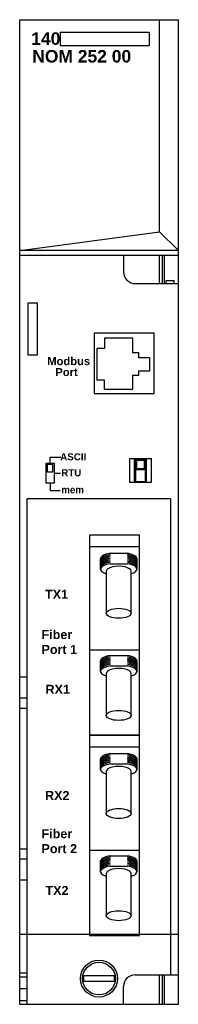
# Model space of a CAD drawing. Extents: x 9.38 to 10.97, y 3.58 to 13.42.
import ezdxf

# ---------------------------------------------------------------- set-up
doc = ezdxf.new("R2010")
doc.units = 0
doc.header["$LTSCALE"] = 1.21
doc.header["$MEASUREMENT"] = 0
doc.layers.get('0').update_dxf_attribs({"linetype": 'CONTINUOUS'})

# ---------------------------------------------------------------- blocks, each defined once
blk = doc.blocks.new('RJ45conn')
for p, q in [((10.1223, 5.7165), (10.1223, 5.6123)), ((10.4036, 5.7165), (10.1223, 5.7165)), ((10.4036, 5.5707), (10.4036, 5.7165)), ((10.1223, 5.6123), (10.0441, 5.6123)), ((10.0441, 5.6123), (10.0441, 5.3)), ((10.4661, 5.5707), (10.4036, 5.5707)), ((10.4661, 5.5186), (10.4661, 5.5707)), ((10.5755, 5.5186), (10.4661, 5.5186)), ((10.5755, 5.3885), (10.5755, 5.5186)), ((10.4036, 5.3468), (10.4661, 5.3468)), ((10.4036, 5.2063), (10.4036, 5.3468)), ((10.4661, 5.3885), (10.5755, 5.3885)), ((10.4661, 5.3468), (10.4661, 5.3885)), ((10.0441, 5.3), (10.117, 5.3)), ((10.117, 5.3), (10.117, 5.2063)), ((10.117, 5.2063), (10.4036, 5.2063))]:
    blk.add_line(p, q)
blk.add_lwpolyline([(10.0176, 5.165), (10.6176, 5.165), (10.6176, 5.765), (10.0176, 5.765)], close=True)

msp = doc.modelspace()

# ---------------------------------------------------------------- linework, layer by layer
for p, q in [((9.3775, 3.5797), (9.3775, 13.4222)), ((9.3775, 13.4222), (10.9657, 13.4222)), ((10.7779, 11.3018), (10.7779, 13.4222)), ((10.9657, 3.5797), (10.9657, 13.4222)), ((9.7817, 13.2978), (10.6721, 13.2978)), ((9.7817, 13.2978), (9.7817, 13.1627)), ((10.6721, 13.2978), (10.6721, 13.1627)), ((9.7817, 13.1627), (10.6721, 13.1627)), ((9.3775, 11.114), (10.7779, 11.3018)), ((10.7779, 11.3018), (10.9657, 11.114)), ((10.9657, 11.114), (9.3775, 11.114)), ((9.3775, 11.0699), (10.9657, 11.0699)), ((10.4165, 11.0699), (10.4165, 10.9022)), ((10.7787, 10.7841), (10.7787, 11.0699)), ((10.8082, 10.7841), (10.8082, 11.0699)), ((10.8279, 10.7841), (10.8279, 11.0699)), ((10.5346, 10.7841), (10.9657, 10.7841)), ((10.8444, 10.7841), (10.8444, 10.814)), ((10.8444, 10.814), (10.9239, 10.814)), ((10.9239, 10.7841), (10.9239, 10.814)), ((10.4758, 9.0354), (10.6972, 9.0354)), ((10.4758, 9.0354), (10.4758, 8.7992)), ((10.527, 8.7996), (10.527, 9.0358)), ((10.6378, 9.0273), (10.5378, 9.0273)), ((10.5378, 9.0273), (10.5378, 8.8073)), ((10.6278, 9.0173), (10.5478, 9.0173)), ((10.5478, 9.0173), (10.5478, 8.9373)), ((10.6278, 8.9373), (10.6278, 9.0173)), ((10.6378, 8.8073), (10.6378, 9.0273)), ((10.6469, 8.7992), (10.6469, 9.0354)), ((10.6972, 8.7992), (10.6972, 9.0354)), ((10.5478, 8.9373), (10.5378, 8.9273)), ((10.5378, 8.9273), (10.6378, 8.9273)), ((10.5478, 8.9373), (10.6278, 8.9373)), ((10.6278, 8.9373), (10.6378, 8.9273)), ((10.4758, 8.7992), (10.6972, 8.7992)), ((10.5378, 8.8073), (10.6378, 8.8073)), ((10.8869, 8.634), (9.4503, 8.634)), ((9.4503, 8.634), (9.4503, 3.5797)), ((10.8869, 8.634), (10.8869, 3.875)), ((10.0774, 8.1549), (10.5761, 8.1549)), ((10.2822, 8.0882), (10.4561, 8.0882)), ((10.1863, 7.9274), (10.1863, 8.0356)), ((10.2829, 7.9844), (10.4554, 7.9844)), ((10.5521, 7.9262), (10.5521, 8.0378)), ((10.0828, 7.1226), (10.5767, 7.1226)), ((10.1863, 6.9061), (10.1863, 7.0142)), ((10.2822, 7.0669), (10.4561, 7.0669)), ((10.5521, 6.9049), (10.5521, 7.0164)), ((10.2829, 6.963), (10.4554, 6.963)), ((9.3775, 6.8541), (9.4503, 6.8541)), ((9.3775, 6.6439), (9.4503, 6.6439)), ((9.3775, 6.5416), (9.4503, 6.5416)), ((10.0774, 6.1533), (10.5761, 6.1533)), ((10.1863, 5.9258), (10.1863, 6.0339)), ((10.2822, 6.0865), (10.4561, 6.0865)), ((10.5521, 5.9246), (10.5521, 6.0361)), ((10.2829, 5.9827), (10.4554, 5.9827)), ((9.3775, 5.1352), (9.4503, 5.1352)), ((10.0828, 5.121), (10.5767, 5.121)), ((9.3775, 5.0329), (9.4503, 5.0329)), ((10.2822, 5.0652), (10.4561, 5.0652)), ((10.1863, 4.9044), (10.1863, 5.0126)), ((10.2829, 4.9614), (10.4554, 4.9614)), ((10.5521, 4.9032), (10.5521, 5.0148)), ((9.3775, 4.8226), (9.4503, 4.8226)), ((9.3775, 4.2797), (10.9657, 4.2797)), ((9.3775, 3.8943), (9.4503, 3.8943)), ((9.3775, 3.8549), (9.4503, 3.8549)), ((10.3257, 3.8634), (10.0175, 3.8634)), ((10.5346, 3.875), (10.9657, 3.875)), ((10.7787, 3.5797), (10.7787, 3.875)), ((10.8082, 3.5797), (10.8082, 3.875)), ((10.8279, 3.5797), (10.8279, 3.875)), ((10.0175, 3.8102), (10.3257, 3.8102)), ((10.4165, 3.5797), (10.4165, 3.7569)), ((9.3775, 3.7368), (9.4503, 3.7368)), ((9.3775, 3.6191), (9.4503, 3.6191)), ((9.3775, 3.5797), (10.9657, 3.5797))]:
    msp.add_line(p, q)
for points in [[(9.4638, 10.5917), (9.5511, 10.5917), (9.5511, 10.0686), (9.4638, 10.0686)], [(9.6419, 8.9886), (9.7215, 8.9886), (9.7215, 8.7883), (9.6419, 8.7883)], [(9.6573, 8.9783), (9.7061, 8.9783), (9.7061, 8.8987), (9.6573, 8.8987)], [(10.0775, 6.2703), (10.5775, 6.2703), (10.5775, 8.2703), (10.0775, 8.2703)], [(10.0775, 4.2686), (10.5775, 4.2686), (10.5775, 6.2686), (10.0775, 6.2686)]]:
    msp.add_lwpolyline(points, close=True)
for points in [[(9.6817, 8.9886), (9.6817, 9.0502), (9.7883, 9.0502)], [(9.7215, 8.8884), (9.7858, 8.8884)], [(9.6817, 8.7883), (9.6817, 8.7164), (9.7832, 8.7164)], [(10.2445, 7.9092), (10.2445, 7.4886)], [(10.4945, 7.4883), (10.4945, 7.9089)], [(10.2445, 6.8879), (10.2445, 6.4673)], [(10.4945, 6.467), (10.4945, 6.8876)], [(10.2445, 5.9076), (10.2445, 5.487)], [(10.4945, 5.4866), (10.4945, 5.9073)], [(10.2445, 4.8862), (10.2445, 4.4656)], [(10.4945, 4.4653), (10.4945, 4.8859)]]:
    msp.add_lwpolyline(points)
for radius in [0.185, 0.1638]:
    msp.add_circle((10.1716, 3.8368), radius)
for centre, radius, start, end in [((10.5346, 10.9022), 0.1181, 180, 270), ((10.1716, 3.8368), 0.1564, 170.2159, 189.7841), ((10.1716, 3.8368), 0.1564, 350.2159, 9.7841), ((10.5346, 3.7569), 0.1181, 90, 180)]:
    msp.add_arc(centre, radius, start, end)
for centre, major_axis, ratio, start_param, end_param in [((10.3693, 8.0333), (-0.1831, 0), 0.340651, 5.208055, 6.319034), ((10.3693, 8.0207), (-0.1831, 0), 0.340651, 5.208055, 6.319034), ((10.3693, 8.0207), (-0.1831, 0), 0.340651, 3.078214, 4.223259), ((10.3693, 8.0333), (-0.1831, 0), 0.340651, 3.078214, 4.218716), ((10.3693, 7.9294), (-0.1831, 0), 0.340651, 5.203656, 7.103736), ((10.3693, 8.0074), (-0.1831, 0), 0.340651, 5.208055, 6.319034), ((10.3693, 7.9947), (-0.1831, 0), 0.340651, 5.208055, 6.319034), ((10.3693, 7.982), (-0.1831, 0), 0.340651, 5.208055, 6.319034), ((10.3693, 7.9694), (-0.1831, 0), 0.340651, 5.208055, 6.319034), ((10.3693, 7.9561), (-0.1831, 0), 0.340651, 5.208055, 6.319034), ((10.3693, 7.9434), (-0.1831, 0), 0.340651, 5.208055, 6.319034), ((10.3693, 8.0074), (-0.1831, 0), 0.340651, 3.078214, 4.223259), ((10.3693, 7.9947), (-0.1831, 0), 0.340651, 3.078214, 4.223259), ((10.3693, 7.982), (-0.1831, 0), 0.340651, 3.078214, 4.223259), ((10.3693, 7.9694), (-0.1831, 0), 0.340651, 3.078214, 4.223259), ((10.3693, 7.9561), (-0.1831, 0), 0.340651, 3.078214, 4.223259), ((10.3693, 7.9434), (-0.1831, 0), 0.340651, 3.078214, 4.223259), ((10.3693, 7.9294), (-0.1831, 0), 0.340651, 2.323457, 4.223259), ((10.3693, 7.9092), (-0.1248, 0), 0.399697, 3.134726, 6.283185), ((10.3693, 7.012), (-0.1831, 0), 0.340651, 5.208055, 6.319034), ((10.3693, 6.9993), (-0.1831, 0), 0.340651, 5.208055, 6.319034), ((10.3693, 6.986), (-0.1831, 0), 0.340651, 5.208055, 6.319034), ((10.3693, 6.9734), (-0.1831, 0), 0.340651, 5.208055, 6.319034), ((10.3693, 6.9607), (-0.1831, 0), 0.340651, 5.208055, 6.319034), ((10.3693, 6.948), (-0.1831, 0), 0.340651, 5.208055, 6.319034), ((10.3693, 6.9347), (-0.1831, 0), 0.340651, 5.208055, 6.319034), ((10.3693, 6.9993), (-0.1831, 0), 0.340651, 3.078214, 4.223259), ((10.3693, 6.986), (-0.1831, 0), 0.340651, 3.078214, 4.223259), ((10.3693, 6.9734), (-0.1831, 0), 0.340651, 3.078214, 4.223259), ((10.3693, 6.9607), (-0.1831, 0), 0.340651, 3.078214, 4.223259), ((10.3693, 6.948), (-0.1831, 0), 0.340651, 3.078214, 4.223259), ((10.3693, 6.9347), (-0.1831, 0), 0.340651, 3.078214, 4.223259), ((10.3693, 7.012), (-0.1831, 0), 0.340651, 3.078214, 4.218716), ((10.3693, 6.908), (-0.1831, 0), 0.340651, 5.203656, 7.103736), ((10.3693, 6.9221), (-0.1831, 0), 0.340651, 5.208055, 6.319034), ((10.3693, 6.8879), (-0.1248, 0), 0.399697, 3.134726, 6.283185), ((10.3693, 6.9221), (-0.1831, 0), 0.340651, 3.078214, 4.223259), ((10.3693, 6.908), (-0.1831, 0), 0.340651, 2.323457, 4.223259), ((10.3693, 6.0317), (-0.1831, 0), 0.340651, 5.208055, 6.319034), ((10.3693, 6.019), (-0.1831, 0), 0.340651, 5.208055, 6.319034), ((10.3693, 6.0057), (-0.1831, 0), 0.340651, 5.208055, 6.319034), ((10.3693, 5.9931), (-0.1831, 0), 0.340651, 5.208055, 6.319034), ((10.3693, 5.9804), (-0.1831, 0), 0.340651, 5.208055, 6.319034), ((10.3693, 5.9677), (-0.1831, 0), 0.340651, 5.208055, 6.319034), ((10.3693, 5.9544), (-0.1831, 0), 0.340651, 5.208055, 6.319034), ((10.3693, 6.019), (-0.1831, 0), 0.340651, 3.078214, 4.223259), ((10.3693, 6.0057), (-0.1831, 0), 0.340651, 3.078214, 4.223259), ((10.3693, 5.9931), (-0.1831, 0), 0.340651, 3.078214, 4.223259), ((10.3693, 5.9804), (-0.1831, 0), 0.340651, 3.078214, 4.223259), ((10.3693, 5.9677), (-0.1831, 0), 0.340651, 3.078214, 4.223259), ((10.3693, 5.9544), (-0.1831, 0), 0.340651, 3.078214, 4.223259), ((10.3693, 6.0317), (-0.1831, 0), 0.340651, 3.078214, 4.218716), ((10.3693, 5.9277), (-0.1831, 0), 0.340651, 5.203656, 7.103736), ((10.3693, 5.9418), (-0.1831, 0), 0.340651, 5.208055, 6.319034), ((10.3693, 5.9076), (-0.1248, 0), 0.399697, 3.134726, 6.283185), ((10.3693, 5.9418), (-0.1831, 0), 0.340651, 3.078214, 4.223259), ((10.3693, 5.9277), (-0.1831, 0), 0.340651, 2.323457, 4.223259), ((10.3693, 5.0103), (-0.1831, 0), 0.340651, 5.208055, 6.319034), ((10.3693, 4.9977), (-0.1831, 0), 0.340651, 5.208055, 6.319034), ((10.3693, 4.9844), (-0.1831, 0), 0.340651, 5.208055, 6.319034), ((10.3693, 4.9717), (-0.1831, 0), 0.340651, 5.208055, 6.319034), ((10.3693, 4.9977), (-0.1831, 0), 0.340651, 3.078214, 4.223259), ((10.3693, 4.9844), (-0.1831, 0), 0.340651, 3.078214, 4.223259), ((10.3693, 4.9717), (-0.1831, 0), 0.340651, 3.078214, 4.223259), ((10.3693, 5.0103), (-0.1831, 0), 0.340651, 3.078214, 4.218716), ((10.3693, 4.9064), (-0.1831, 0), 0.340651, 5.203656, 7.103736), ((10.3693, 4.9591), (-0.1831, 0), 0.340651, 5.208055, 6.319034), ((10.3693, 4.9464), (-0.1831, 0), 0.340651, 5.208055, 6.319034), ((10.3693, 4.9331), (-0.1831, 0), 0.340651, 5.208055, 6.319034), ((10.3693, 4.9204), (-0.1831, 0), 0.340651, 5.208055, 6.319034), ((10.3693, 4.8862), (-0.1248, 0), 0.399697, 3.134726, 6.283185), ((10.3693, 4.9591), (-0.1831, 0), 0.340651, 3.078214, 4.223259), ((10.3693, 4.9464), (-0.1831, 0), 0.340651, 3.078214, 4.223259), ((10.3693, 4.9331), (-0.1831, 0), 0.340651, 3.078214, 4.223259), ((10.3693, 4.9204), (-0.1831, 0), 0.340651, 3.078214, 4.223259), ((10.3693, 4.9064), (-0.1831, 0), 0.340651, 2.323457, 4.223259)]:
    msp.add_ellipse(centre, major_axis=major_axis, ratio=ratio, start_param=start_param, end_param=end_param)
for centre in [(10.3693, 7.4886), (10.3693, 6.4673), (10.3693, 5.487), (10.3693, 4.4656)]:
    msp.add_ellipse(centre, major_axis=(-0.1248, 0), ratio=0.399697)

# ---------------------------------------------------------------- block references
msp.add_blockref('RJ45conn', (0.105, 4.522))

# ---------------------------------------------------------------- texts
at = {"attachment_point": 1}
for s, insert, char_height, width in [('{\\fArial|b1|i0|c0|p34;140}', (9.4935, 13.2958), 0.125, 0.2823), ('{\\fArial|b1|i0|c0|p34;NOM 252 00}', (9.5035, 13.119), 0.125, 1.125), ('{\\fArial|b1|i0|c0|p34;Modbus}', (9.6542, 10.0488), 0.08, 0.5), ('{\\fArial|b1|i0|c0|p34;Port}', (9.7347, 9.9397), 0.08, 0.4), ('{\\fArial|b1|i0|c0|p34;ASCII}', (9.7831, 9.0877), 0.07, 0.3), ('{\\fArial|b1|i0|c0|p34;RTU}', (9.7934, 8.9285), 0.07, 0.23), ('{\\fArial|b1|i0|c0|p34;mem}', (9.7934, 8.759), 0.07, 0.25), ('{\\fArial|b1|i0|c0|p34;TX1}', (9.6315, 7.723), 0.09, 0.25), ('{\\fArial|b1|i0|c0|p34;Fiber}', (9.5961, 7.3211), 0.09, 0.5), ('{\\fArial|b1|i0|c0|p34;Port 1}', (9.5961, 7.1718), 0.09, 0.5), ('{\\fArial|b1|i0|c0|p34;RX1}', (9.636, 6.7736), 0.09, 0.25), ('{\\fArial|b1|i0|c0|p34;RX2}', (9.6315, 5.7122), 0.09, 0.25), ('{\\fArial|b1|i0|c0|p34;Fiber}', (9.5961, 5.3302), 0.09, 0.5), ('{\\fArial|b1|i0|c0|p34;Port 2}', (9.5961, 5.1809), 0.09, 0.5), ('{\\fArial|b1|i0|c0|p34;TX2}', (9.636, 4.7628), 0.09, 0.25)]:
    msp.add_mtext(s, dxfattribs=dict(at, insert=insert, char_height=char_height, width=width))

doc.saveas('drawing.dxf')
